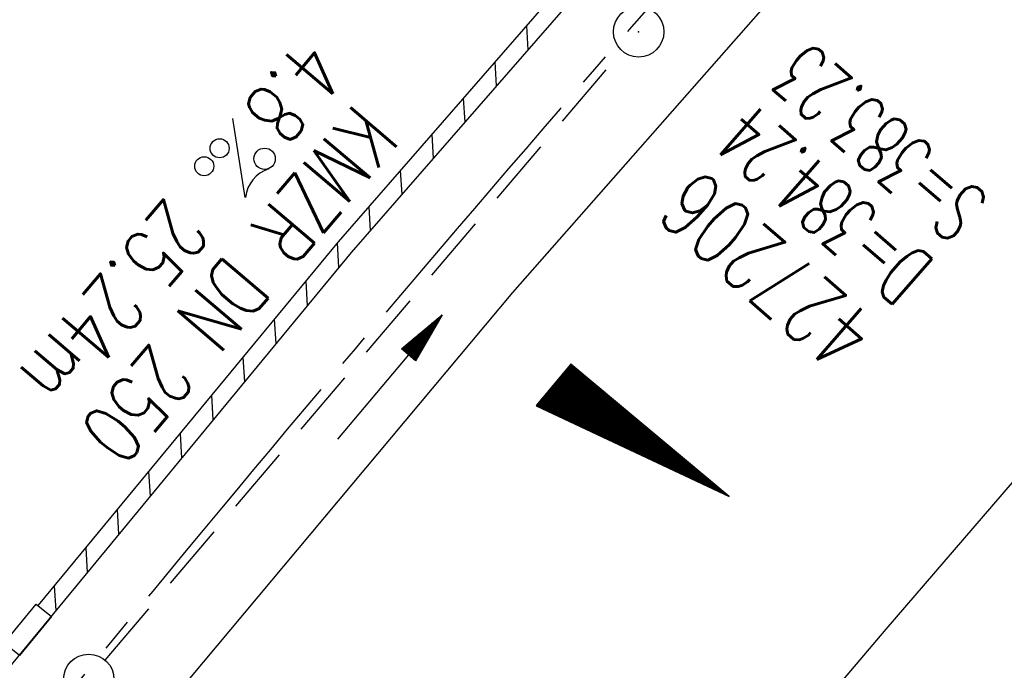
# Model space of a CAD drawing. Extents: x 450316 to 454644, y 428795 to 436505.
# Tile 41 of 256: x 453052 to 453082, y 430960 to 430979. Entities that reach past the tile are written whole.
import ezdxf
from ezdxf.enums import TextEntityAlignment as Align

# ---------------------------------------------------------------- set-up
doc = ezdxf.new("R2010")
doc.units = 0
doc.header["$LTSCALE"] = 2
doc.header["$MEASUREMENT"] = 0
for name, pattern in [('ACHSE', [5.5, 4, -0.5, 0.5, -0.5]), ('AUSGEZOGEN', [0]), ('GESTRICH-X2', [1.5, 1, -0.5])]:
    doc.linetypes.add(name, pattern=pattern)
doc.layers.get('0').update_dxf_attribs({"linetype": 'CONTINUOUS'})
for name, color, linetype in [('ACHSETOP', 1, 'ACHSE'), ('FBR', 8, 'CONTINUOUS'), ('GEF', 1, 'AUSGEZOGEN'), ('KANAL', 7, 'GESTRICH-X2'), ('PFEIL', 7, 'CONTINUOUS'), ('RINNE', 8, 'CONTINUOUS'), ('SCHACHTNR', 6, 'CONTINUOUS'), ('TEXTO', 4, 'CONTINUOUS'), ('TEXTU', 4, 'CONTINUOUS')]:
    doc.layers.add(name, color=color, linetype=linetype)
doc.styles.add('ROMANS', font='romans.shx', dxfattribs={"width": 0.8})

# ---------------------------------------------------------------- blocks, each defined once
blk = doc.blocks.new('PROM')
blk.add_line((1.566, 1.817), (0.019, 0.015))
for centre, radius in [((0.317, 1.51), 0.317), ((0.943, 0.291), 0.283), ((1.645, 0.287), 0.283)]:
    blk.add_circle(centre, radius)
blk.add_arc((0.992, 2.682), 1.033, 239.1414, 303.3549)
blk = doc.blocks.new('PFEIL2')
at = {"color": 0}
for p, q in [((0.88, 0.002), (-2.401, -0.012)), ((0.881, -0.271), (0.879, 0.276)), ((0.879, 0.276), (2.429, 0.009)), ((0.911, 0.27), (0.879, 0.265)), ((0.965, 0.261), (0.879, 0.246)), ((1.019, 0.252), (0.879, 0.228)), ((1.073, 0.242), (0.879, 0.209)), ((1.127, 0.233), (0.879, 0.191)), ((1.181, 0.224), (0.879, 0.172)), ((1.235, 0.214), (0.879, 0.154)), ((1.289, 0.205), (0.879, 0.135)), ((1.343, 0.196), (0.879, 0.117)), ((1.397, 0.187), (0.879, 0.098)), ((1.451, 0.177), (0.879, 0.08)), ((1.505, 0.168), (0.879, 0.061)), ((1.559, 0.159), (0.88, 0.043)), ((1.613, 0.149), (0.88, 0.024)), ((1.668, 0.14), (0.88, 0.006)), ((1.722, 0.131), (0.88, -0.013)), ((1.776, 0.121), (0.88, -0.031)), ((1.83, 0.112), (0.88, -0.05)), ((1.884, 0.103), (0.88, -0.068)), ((1.938, 0.094), (0.88, -0.087)), ((1.992, 0.084), (0.88, -0.105)), ((2.046, 0.075), (0.88, -0.124)), ((2.1, 0.066), (0.88, -0.142)), ((2.154, 0.056), (0.88, -0.161)), ((2.208, 0.047), (0.88, -0.179)), ((2.262, 0.038), (0.881, -0.198)), ((2.316, 0.029), (0.881, -0.216)), ((2.37, 0.019), (0.881, -0.235)), ((2.424, 0.01), (0.881, -0.253)), ((2.429, 0.009), (0.881, -0.271))]:
    blk.add_line(p, q, dxfattribs=at)
blk = doc.blocks.new('GST')
at = {"color": 0}
blk.add_circle((0, 0), 0.75, dxfattribs=at)
blk.add_point((0, 0), dxfattribs=at)
blk = doc.blocks.new('*X33')
at = {"color": 0}
for p, q in [((725.827, 193.844), (727.436, 195.453)), ((725.827, 193.853), (727.427, 195.453)), ((725.827, 193.861), (727.418, 195.453)), ((725.827, 193.87), (727.409, 195.453)), ((725.827, 193.879), (727.401, 195.453)), ((725.827, 193.888), (727.392, 195.453)), ((725.827, 193.897), (727.383, 195.453)), ((725.827, 193.906), (727.374, 195.453)), ((725.827, 193.914), (727.365, 195.453)), ((725.827, 193.923), (727.356, 195.453)), ((725.827, 193.932), (727.347, 195.453)), ((725.827, 193.941), (727.339, 195.453)), ((725.827, 193.95), (727.33, 195.453)), ((725.827, 193.959), (727.321, 195.453)), ((725.827, 193.967), (727.312, 195.453)), ((725.827, 193.976), (727.303, 195.453)), ((725.827, 193.985), (727.294, 195.453)), ((725.827, 193.994), (727.286, 195.453)), ((725.827, 194.003), (727.277, 195.453)), ((725.827, 194.012), (727.268, 195.453)), ((725.827, 194.02), (727.259, 195.453)), ((725.827, 194.029), (727.25, 195.453)), ((725.827, 194.038), (727.241, 195.453)), ((725.827, 194.047), (727.233, 195.453)), ((725.827, 194.056), (727.224, 195.453)), ((725.827, 194.065), (727.215, 195.453)), ((725.827, 194.073), (727.206, 195.453)), ((725.827, 194.082), (727.197, 195.453)), ((725.827, 194.091), (727.188, 195.453)), ((725.827, 194.1), (727.18, 195.453)), ((725.827, 194.109), (727.171, 195.453)), ((725.827, 194.118), (727.162, 195.453)), ((725.827, 194.127), (727.153, 195.453)), ((725.827, 194.135), (727.144, 195.453)), ((725.827, 194.144), (727.135, 195.453)), ((725.827, 194.153), (727.127, 195.453)), ((725.827, 194.162), (727.118, 195.453)), ((725.827, 194.171), (727.109, 195.453)), ((725.827, 194.18), (727.1, 195.453)), ((725.827, 194.188), (727.091, 195.453)), ((725.827, 194.197), (727.082, 195.453)), ((725.827, 194.206), (727.073, 195.453)), ((725.827, 194.215), (727.065, 195.453)), ((725.827, 194.224), (727.056, 195.453)), ((725.827, 194.233), (727.047, 195.453)), ((725.827, 194.241), (727.038, 195.453)), ((725.827, 194.25), (727.029, 195.453)), ((725.827, 194.259), (727.02, 195.453)), ((725.827, 194.268), (727.012, 195.453)), ((725.827, 194.277), (727.003, 195.453)), ((725.827, 194.286), (726.994, 195.453)), ((725.827, 194.294), (726.985, 195.453)), ((725.827, 194.303), (726.976, 195.453)), ((725.827, 194.312), (726.967, 195.453)), ((725.827, 194.321), (726.959, 195.453)), ((725.827, 194.33), (726.95, 195.453)), ((725.827, 194.339), (726.941, 195.453)), ((725.827, 194.348), (726.932, 195.453)), ((725.827, 194.356), (726.923, 195.453)), ((725.827, 194.365), (726.914, 195.453)), ((725.827, 194.374), (726.906, 195.453)), ((725.827, 194.383), (726.897, 195.453)), ((725.827, 194.392), (726.888, 195.453)), ((725.827, 194.401), (726.879, 195.453)), ((725.827, 194.409), (726.87, 195.453)), ((725.827, 194.418), (726.861, 195.453)), ((725.827, 194.427), (726.853, 195.453)), ((725.827, 194.436), (726.844, 195.453)), ((725.827, 194.445), (726.835, 195.453)), ((725.827, 194.454), (726.826, 195.453)), ((725.827, 194.462), (726.817, 195.453)), ((725.827, 194.471), (726.808, 195.453)), ((725.827, 194.48), (726.799, 195.453)), ((725.827, 194.489), (726.791, 195.453)), ((725.827, 194.498), (726.782, 195.453)), ((725.827, 194.507), (726.773, 195.453)), ((725.827, 194.515), (726.764, 195.453)), ((725.827, 194.524), (726.755, 195.453)), ((725.827, 194.533), (726.746, 195.453)), ((725.827, 194.542), (726.738, 195.453)), ((725.827, 194.551), (726.729, 195.453)), ((725.827, 194.56), (726.72, 195.453)), ((725.827, 194.568), (726.711, 195.453)), ((725.827, 194.577), (726.702, 195.453)), ((725.827, 194.586), (726.693, 195.453)), ((725.827, 194.595), (726.685, 195.453)), ((725.827, 194.604), (726.676, 195.453)), ((725.827, 194.613), (726.667, 195.453)), ((725.827, 194.622), (726.658, 195.453)), ((725.827, 194.63), (726.649, 195.453)), ((725.827, 194.639), (726.64, 195.453)), ((725.827, 194.648), (726.632, 195.453)), ((725.827, 194.657), (726.623, 195.453)), ((725.827, 194.666), (726.614, 195.453)), ((725.827, 194.675), (726.605, 195.453)), ((725.827, 194.683), (726.596, 195.453)), ((725.827, 194.692), (726.587, 195.453)), ((725.827, 194.701), (726.579, 195.453)), ((725.827, 194.71), (726.57, 195.453)), ((725.827, 194.719), (726.561, 195.453)), ((725.827, 194.728), (726.552, 195.453)), ((725.827, 194.736), (726.543, 195.453)), ((725.827, 194.745), (726.534, 195.453)), ((725.827, 194.754), (726.525, 195.453)), ((725.827, 194.763), (726.517, 195.453)), ((725.827, 194.772), (726.508, 195.453)), ((725.827, 194.781), (726.499, 195.453)), ((725.827, 194.789), (726.49, 195.453)), ((725.827, 194.798), (726.481, 195.453)), ((725.827, 194.807), (726.472, 195.453)), ((725.827, 194.816), (726.464, 195.453)), ((725.827, 194.825), (726.455, 195.453)), ((725.827, 194.834), (726.446, 195.453)), ((725.827, 194.842), (726.437, 195.453)), ((725.827, 194.851), (726.428, 195.453)), ((725.827, 194.86), (726.419, 195.453)), ((725.827, 194.869), (726.411, 195.453)), ((725.827, 194.878), (726.402, 195.453)), ((725.827, 194.887), (726.393, 195.453)), ((725.827, 194.896), (726.384, 195.453)), ((725.827, 194.904), (726.375, 195.453)), ((725.827, 194.913), (726.366, 195.453)), ((725.827, 194.922), (726.358, 195.453)), ((725.827, 194.931), (726.349, 195.453)), ((725.827, 194.94), (726.34, 195.453)), ((725.827, 194.949), (726.331, 195.453)), ((725.827, 194.957), (726.322, 195.453)), ((725.827, 194.966), (726.313, 195.453)), ((725.827, 194.975), (726.305, 195.453)), ((725.827, 194.984), (726.296, 195.453)), ((725.827, 194.993), (726.287, 195.453)), ((725.827, 195.002), (726.278, 195.453)), ((725.827, 195.01), (726.269, 195.453)), ((725.827, 195.019), (726.26, 195.453)), ((725.827, 195.028), (726.251, 195.453)), ((725.827, 195.037), (726.243, 195.453)), ((725.827, 195.046), (726.234, 195.453)), ((725.827, 195.055), (726.225, 195.453)), ((725.827, 195.063), (726.216, 195.453)), ((725.827, 195.072), (726.207, 195.453)), ((725.827, 195.081), (726.198, 195.453)), ((725.827, 195.09), (726.19, 195.453)), ((725.827, 195.099), (726.181, 195.453)), ((725.827, 195.108), (726.172, 195.453)), ((725.827, 195.116), (726.163, 195.453)), ((725.827, 195.125), (726.154, 195.453)), ((725.827, 195.134), (726.145, 195.453)), ((725.827, 195.143), (726.137, 195.453)), ((725.827, 195.152), (726.128, 195.453)), ((725.827, 195.161), (726.119, 195.453)), ((725.827, 195.17), (726.11, 195.453)), ((725.827, 195.178), (726.101, 195.453)), ((725.827, 195.187), (726.092, 195.453)), ((725.827, 195.196), (726.084, 195.453)), ((725.827, 195.205), (726.075, 195.453)), ((725.827, 195.214), (726.066, 195.453)), ((725.827, 195.223), (726.057, 195.453)), ((725.827, 195.231), (726.048, 195.453)), ((725.827, 195.24), (726.039, 195.453)), ((725.827, 195.249), (726.031, 195.453)), ((725.827, 195.258), (726.022, 195.453)), ((725.827, 195.267), (726.013, 195.453)), ((725.827, 195.276), (726.004, 195.453)), ((725.827, 195.284), (725.995, 195.453)), ((725.827, 195.293), (725.986, 195.453)), ((725.827, 195.302), (725.977, 195.453)), ((725.827, 195.311), (725.969, 195.453)), ((725.827, 195.32), (725.96, 195.453)), ((725.827, 195.329), (725.951, 195.453)), ((725.827, 195.337), (725.942, 195.453)), ((725.827, 195.346), (725.933, 195.453)), ((725.827, 195.355), (725.924, 195.453)), ((725.827, 195.364), (725.916, 195.453)), ((725.827, 195.373), (725.907, 195.453)), ((725.827, 195.382), (725.898, 195.453)), ((725.827, 195.39), (725.889, 195.453)), ((725.827, 195.399), (725.88, 195.453)), ((725.827, 195.408), (725.871, 195.453)), ((725.827, 195.417), (725.863, 195.453)), ((725.827, 195.426), (725.854, 195.453)), ((725.827, 195.435), (725.845, 195.453)), ((725.827, 195.444), (725.836, 195.453)), ((725.827, 193.826), (727.433, 195.433)), ((725.827, 193.817), (727.43, 195.421)), ((725.827, 193.808), (727.427, 195.409)), ((725.827, 193.799), (727.424, 195.397)), ((725.827, 193.791), (727.421, 195.385)), ((725.827, 193.782), (727.418, 195.373)), ((725.827, 193.773), (727.414, 195.361)), ((725.827, 193.764), (727.411, 195.349)), ((725.827, 193.755), (727.408, 195.337)), ((725.827, 193.746), (727.405, 195.325)), ((725.827, 193.738), (727.402, 195.313)), ((725.827, 193.729), (727.399, 195.301)), ((725.827, 193.72), (727.395, 195.289)), ((725.827, 193.711), (727.392, 195.277)), ((725.827, 193.702), (727.389, 195.265)), ((725.827, 193.693), (727.386, 195.253)), ((725.827, 193.685), (727.383, 195.241)), ((725.827, 193.676), (727.38, 195.229)), ((725.827, 193.667), (727.377, 195.217)), ((725.827, 193.658), (727.373, 195.205)), ((725.827, 193.649), (727.37, 195.193)), ((725.827, 193.64), (727.367, 195.181)), ((725.827, 193.632), (727.364, 195.169)), ((725.827, 193.623), (727.361, 195.157)), ((725.827, 193.614), (727.358, 195.145)), ((725.827, 193.605), (727.354, 195.133)), ((725.827, 193.596), (727.351, 195.121)), ((725.827, 193.587), (727.348, 195.109)), ((725.827, 193.579), (727.345, 195.097)), ((725.827, 193.57), (727.342, 195.085)), ((725.827, 193.561), (727.339, 195.073)), ((725.827, 193.552), (727.336, 195.061)), ((725.827, 193.543), (727.332, 195.049)), ((725.827, 193.534), (727.329, 195.037)), ((725.827, 193.525), (727.326, 195.025)), ((725.827, 193.517), (727.323, 195.013)), ((725.827, 193.508), (727.32, 195.001)), ((725.827, 193.499), (727.317, 194.989)), ((725.827, 193.49), (727.313, 194.977)), ((725.827, 193.481), (727.31, 194.965)), ((725.827, 193.472), (727.307, 194.953)), ((725.827, 193.464), (727.304, 194.941)), ((725.827, 193.455), (727.301, 194.929)), ((725.827, 193.446), (727.298, 194.917)), ((725.827, 193.437), (727.295, 194.905)), ((725.827, 193.428), (727.291, 194.893)), ((725.827, 193.419), (727.288, 194.881)), ((725.827, 193.411), (727.285, 194.869)), ((725.827, 193.402), (727.282, 194.857)), ((725.827, 193.393), (727.279, 194.845)), ((725.827, 193.384), (727.276, 194.833)), ((725.827, 193.375), (727.272, 194.821)), ((725.827, 193.366), (727.269, 194.809)), ((725.827, 193.358), (727.266, 194.797)), ((725.827, 193.349), (727.263, 194.785)), ((725.827, 193.34), (727.26, 194.773)), ((725.827, 193.331), (727.257, 194.761)), ((725.827, 193.322), (727.254, 194.749)), ((725.827, 193.313), (727.25, 194.737)), ((725.827, 193.305), (727.247, 194.725)), ((725.827, 193.296), (727.244, 194.713)), ((725.827, 193.287), (727.241, 194.701)), ((725.827, 193.278), (727.238, 194.689)), ((725.827, 193.269), (727.235, 194.677)), ((725.827, 193.26), (727.231, 194.665)), ((725.827, 193.251), (727.228, 194.653)), ((725.827, 193.243), (727.225, 194.641)), ((725.827, 193.234), (727.222, 194.629)), ((725.827, 193.225), (727.219, 194.617)), ((725.827, 193.216), (727.216, 194.605)), ((725.827, 193.207), (727.213, 194.593)), ((725.827, 193.198), (727.209, 194.581)), ((725.827, 193.19), (727.206, 194.569)), ((725.827, 193.181), (727.203, 194.557)), ((725.827, 193.172), (727.2, 194.545)), ((725.827, 193.163), (727.197, 194.533)), ((725.827, 193.154), (727.194, 194.521)), ((725.827, 193.145), (727.19, 194.509)), ((725.827, 193.137), (727.187, 194.497)), ((725.827, 193.128), (727.184, 194.485)), ((725.827, 193.119), (727.181, 194.473)), ((725.827, 193.11), (727.178, 194.461)), ((725.827, 193.101), (727.175, 194.449)), ((725.827, 193.092), (727.172, 194.437)), ((725.827, 193.084), (727.168, 194.425)), ((725.827, 193.075), (727.165, 194.413)), ((725.827, 193.066), (727.162, 194.401)), ((725.827, 193.057), (727.159, 194.389)), ((725.827, 193.048), (727.156, 194.377)), ((725.827, 193.039), (727.153, 194.365)), ((725.827, 193.031), (727.149, 194.353)), ((725.827, 193.022), (727.146, 194.341)), ((725.827, 193.013), (727.143, 194.329)), ((725.827, 193.004), (727.14, 194.317)), ((725.827, 192.995), (727.137, 194.305)), ((725.827, 192.986), (727.134, 194.293)), ((725.827, 192.977), (727.131, 194.281)), ((725.827, 192.969), (727.127, 194.269)), ((725.827, 192.96), (727.124, 194.257)), ((725.827, 192.951), (727.121, 194.245)), ((725.827, 192.942), (727.118, 194.233)), ((725.827, 192.933), (727.115, 194.221)), ((725.827, 192.924), (727.112, 194.209)), ((725.827, 192.916), (727.108, 194.197)), ((725.827, 192.907), (727.105, 194.185)), ((725.827, 192.898), (727.102, 194.173)), ((725.827, 192.889), (727.099, 194.161)), ((725.827, 192.88), (727.096, 194.15)), ((725.827, 192.871), (727.093, 194.138)), ((725.827, 192.863), (727.09, 194.126)), ((725.827, 192.854), (727.086, 194.114)), ((725.827, 192.845), (727.083, 194.102)), ((725.827, 192.836), (727.08, 194.09)), ((725.827, 192.827), (727.077, 194.078)), ((725.827, 192.818), (727.074, 194.066)), ((725.827, 192.81), (727.071, 194.054)), ((725.827, 192.801), (727.068, 194.042)), ((725.827, 192.792), (727.064, 194.03)), ((725.827, 192.783), (727.061, 194.018)), ((725.827, 192.774), (727.058, 194.006)), ((725.827, 192.765), (727.055, 193.994)), ((725.827, 192.757), (727.052, 193.982)), ((725.827, 192.748), (727.049, 193.97)), ((725.827, 192.739), (727.045, 193.958)), ((725.827, 192.73), (727.042, 193.946)), ((725.827, 192.721), (727.039, 193.934)), ((725.827, 192.712), (727.036, 193.922)), ((725.827, 192.703), (727.033, 193.91)), ((725.827, 192.695), (727.03, 193.898)), ((725.827, 192.686), (727.027, 193.886)), ((725.827, 192.677), (727.023, 193.874)), ((725.827, 192.668), (727.02, 193.862)), ((725.827, 192.659), (727.017, 193.85)), ((725.827, 192.65), (727.014, 193.838)), ((725.827, 192.642), (727.011, 193.826)), ((725.827, 192.633), (727.008, 193.814)), ((725.827, 192.624), (727.004, 193.802)), ((725.827, 192.615), (727.001, 193.79)), ((725.827, 192.606), (726.998, 193.778)), ((725.827, 192.597), (726.995, 193.766)), ((725.827, 192.589), (726.992, 193.754)), ((725.827, 192.58), (726.989, 193.742)), ((725.827, 192.571), (726.986, 193.73)), ((725.827, 192.562), (726.982, 193.718)), ((725.827, 192.553), (726.979, 193.706)), ((725.827, 192.544), (726.976, 193.694)), ((725.827, 192.536), (726.973, 193.682)), ((725.827, 192.527), (726.97, 193.67)), ((725.827, 192.518), (726.967, 193.658)), ((725.827, 192.509), (726.963, 193.646)), ((725.827, 192.5), (726.96, 193.634)), ((725.827, 192.491), (726.957, 193.622)), ((725.827, 192.483), (726.954, 193.61)), ((725.827, 192.474), (726.951, 193.598)), ((725.827, 192.465), (726.948, 193.586)), ((725.827, 192.456), (726.945, 193.574)), ((725.827, 192.447), (726.941, 193.562)), ((725.827, 192.438), (726.938, 193.55)), ((725.827, 192.429), (726.935, 193.538)), ((725.827, 192.421), (726.932, 193.526)), ((725.827, 192.412), (726.929, 193.514)), ((725.827, 192.403), (726.926, 193.502)), ((725.827, 192.394), (726.922, 193.49)), ((725.827, 192.385), (726.919, 193.478)), ((725.827, 192.376), (726.916, 193.466)), ((725.827, 192.368), (726.913, 193.454)), ((725.827, 192.359), (726.91, 193.442)), ((725.827, 192.35), (726.907, 193.43)), ((725.827, 192.341), (726.904, 193.418)), ((725.827, 192.332), (726.9, 193.406)), ((725.827, 192.323), (726.897, 193.394)), ((725.827, 192.315), (726.894, 193.382)), ((725.827, 192.306), (726.891, 193.37)), ((725.827, 192.297), (726.888, 193.358)), ((725.827, 192.288), (726.885, 193.346)), ((725.827, 192.279), (726.881, 193.334)), ((725.827, 192.27), (726.878, 193.322)), ((725.827, 192.262), (726.875, 193.31)), ((725.827, 192.253), (726.872, 193.298)), ((725.827, 192.244), (726.869, 193.286)), ((725.827, 192.235), (726.866, 193.274)), ((725.827, 192.226), (726.863, 193.262)), ((725.827, 192.217), (726.859, 193.25)), ((725.827, 192.209), (726.856, 193.238)), ((725.827, 192.2), (726.853, 193.226)), ((725.827, 192.191), (726.85, 193.214)), ((725.827, 192.182), (726.847, 193.202)), ((725.827, 192.173), (726.844, 193.19)), ((725.827, 192.164), (726.84, 193.178)), ((725.827, 192.155), (726.837, 193.166)), ((725.827, 192.147), (726.834, 193.154)), ((725.827, 192.138), (726.831, 193.142)), ((725.827, 192.129), (726.828, 193.13)), ((725.827, 192.12), (726.825, 193.118)), ((725.827, 192.111), (726.822, 193.106)), ((725.827, 192.102), (726.818, 193.094)), ((725.827, 192.094), (726.815, 193.082)), ((725.827, 192.085), (726.812, 193.07)), ((725.827, 192.076), (726.809, 193.058)), ((725.827, 192.067), (726.806, 193.046)), ((725.827, 192.058), (726.803, 193.034)), ((725.827, 192.049), (726.799, 193.022)), ((725.827, 192.041), (726.796, 193.01)), ((725.827, 192.032), (726.793, 192.998)), ((725.827, 192.023), (726.79, 192.986)), ((725.827, 192.014), (726.787, 192.974)), ((725.827, 192.005), (726.784, 192.962)), ((725.827, 191.996), (726.781, 192.95)), ((725.827, 191.988), (726.777, 192.938)), ((725.827, 191.979), (726.774, 192.926)), ((725.827, 191.97), (726.771, 192.914)), ((725.827, 191.961), (726.768, 192.902)), ((725.827, 191.952), (726.765, 192.89)), ((725.827, 191.943), (726.762, 192.878)), ((725.827, 191.935), (726.758, 192.866)), ((725.827, 191.926), (726.755, 192.854)), ((725.827, 191.917), (726.752, 192.842)), ((725.827, 191.908), (726.749, 192.83)), ((725.827, 191.899), (726.746, 192.818)), ((725.827, 191.89), (726.743, 192.806)), ((725.827, 191.881), (726.74, 192.794)), ((725.827, 191.873), (726.736, 192.782)), ((725.827, 191.864), (726.733, 192.77)), ((725.827, 191.855), (726.73, 192.758)), ((725.827, 191.846), (726.727, 192.746)), ((725.827, 191.837), (726.724, 192.734)), ((725.827, 191.828), (726.721, 192.722)), ((725.827, 191.82), (726.717, 192.71)), ((725.827, 191.811), (726.714, 192.698)), ((725.827, 191.802), (726.711, 192.686)), ((725.827, 191.793), (726.708, 192.674)), ((725.827, 191.784), (726.705, 192.662)), ((725.827, 191.775), (726.702, 192.65)), ((725.827, 191.767), (726.699, 192.639)), ((725.827, 191.758), (726.695, 192.627)), ((725.827, 191.749), (726.692, 192.615)), ((725.827, 191.74), (726.689, 192.603)), ((725.827, 191.731), (726.686, 192.591)), ((725.827, 191.722), (726.683, 192.579)), ((725.827, 191.714), (726.68, 192.567)), ((725.827, 191.705), (726.677, 192.555)), ((725.827, 191.696), (726.673, 192.543)), ((725.827, 191.687), (726.67, 192.531)), ((725.827, 191.678), (726.667, 192.519)), ((725.827, 191.669), (726.664, 192.507)), ((725.827, 191.66), (726.661, 192.495)), ((725.827, 191.652), (726.658, 192.483)), ((725.827, 191.643), (726.654, 192.471)), ((725.827, 191.634), (726.651, 192.459)), ((725.827, 191.625), (726.648, 192.447)), ((725.827, 191.616), (726.645, 192.435)), ((725.827, 191.607), (726.642, 192.423)), ((725.827, 191.599), (726.639, 192.411)), ((725.827, 191.59), (726.636, 192.399)), ((725.827, 191.581), (726.632, 192.387)), ((725.827, 191.572), (726.629, 192.375)), ((725.827, 191.563), (726.626, 192.363)), ((725.827, 191.554), (726.623, 192.351)), ((725.827, 191.546), (726.62, 192.339)), ((725.827, 191.537), (726.617, 192.327)), ((725.827, 191.528), (726.613, 192.315)), ((725.827, 191.519), (726.61, 192.303)), ((725.827, 191.51), (726.607, 192.291)), ((725.827, 191.501), (726.604, 192.279)), ((725.827, 191.493), (726.601, 192.267)), ((725.827, 191.484), (726.598, 192.255)), ((725.827, 191.475), (726.595, 192.243)), ((725.827, 191.466), (726.591, 192.231)), ((725.827, 191.457), (726.588, 192.219)), ((725.827, 191.448), (726.585, 192.207)), ((725.827, 191.44), (726.582, 192.195)), ((725.827, 191.431), (726.579, 192.183)), ((725.827, 191.422), (726.576, 192.171)), ((725.827, 191.413), (726.572, 192.159)), ((725.827, 191.404), (726.569, 192.147)), ((725.827, 191.395), (726.566, 192.135)), ((725.827, 191.386), (726.563, 192.123)), ((725.827, 191.378), (726.56, 192.111)), ((725.827, 191.369), (726.557, 192.099)), ((725.827, 191.36), (726.554, 192.087)), ((725.827, 191.351), (726.55, 192.075)), ((725.827, 191.342), (726.547, 192.063)), ((725.827, 191.333), (726.544, 192.051)), ((725.827, 191.325), (726.541, 192.039)), ((725.827, 191.316), (726.538, 192.027)), ((725.827, 191.307), (726.535, 192.015)), ((725.827, 191.298), (726.531, 192.003)), ((725.827, 191.289), (726.528, 191.991)), ((725.827, 191.28), (726.525, 191.979)), ((725.827, 191.272), (726.522, 191.967)), ((725.827, 191.263), (726.519, 191.955)), ((725.827, 191.254), (726.516, 191.943)), ((725.827, 191.245), (726.513, 191.931)), ((725.827, 191.236), (726.509, 191.919)), ((725.827, 191.227), (726.506, 191.907)), ((725.827, 191.219), (726.503, 191.895)), ((725.827, 191.21), (726.5, 191.883)), ((725.827, 191.201), (726.497, 191.871)), ((725.827, 191.192), (726.494, 191.859)), ((725.827, 191.183), (726.49, 191.847)), ((725.827, 191.174), (726.487, 191.835)), ((725.827, 191.166), (726.484, 191.823)), ((725.827, 191.157), (726.481, 191.811)), ((725.827, 191.148), (726.478, 191.799)), ((725.827, 191.139), (726.475, 191.787)), ((725.827, 191.13), (726.472, 191.775)), ((725.827, 191.121), (726.468, 191.763)), ((725.827, 191.112), (726.465, 191.751)), ((725.827, 191.104), (726.462, 191.739)), ((725.827, 191.095), (726.459, 191.727)), ((725.827, 191.086), (726.456, 191.715)), ((725.827, 191.077), (726.453, 191.703)), ((725.827, 191.068), (726.449, 191.691)), ((725.827, 191.059), (726.446, 191.679)), ((725.827, 191.051), (726.443, 191.667)), ((725.827, 191.042), (726.44, 191.655)), ((725.827, 191.033), (726.437, 191.643)), ((725.827, 191.024), (726.434, 191.631)), ((725.827, 191.015), (726.431, 191.619)), ((725.827, 191.006), (726.427, 191.607)), ((725.827, 190.998), (726.424, 191.595)), ((725.827, 190.989), (726.421, 191.583)), ((725.827, 190.98), (726.418, 191.571)), ((725.827, 190.971), (726.415, 191.559)), ((725.827, 190.962), (726.412, 191.547)), ((725.827, 190.953), (726.408, 191.535)), ((725.827, 190.945), (726.405, 191.523)), ((725.827, 190.936), (726.402, 191.511)), ((725.827, 190.927), (726.399, 191.499)), ((725.827, 190.918), (726.396, 191.487)), ((725.827, 190.909), (726.393, 191.475)), ((725.827, 190.9), (726.39, 191.463)), ((725.827, 190.892), (726.386, 191.451)), ((725.827, 190.883), (726.383, 191.439)), ((725.827, 190.874), (726.38, 191.427)), ((725.827, 190.865), (726.377, 191.415)), ((725.827, 190.856), (726.374, 191.403)), ((725.827, 190.847), (726.371, 191.391)), ((725.827, 190.838), (726.367, 191.379)), ((725.827, 190.83), (726.364, 191.367)), ((725.827, 190.821), (726.361, 191.355)), ((725.827, 190.812), (726.358, 191.343)), ((725.827, 190.803), (726.355, 191.331)), ((725.827, 190.794), (726.352, 191.319)), ((725.827, 190.785), (726.349, 191.307)), ((725.827, 190.777), (726.345, 191.295)), ((725.827, 190.768), (726.342, 191.283)), ((725.827, 190.759), (726.339, 191.271)), ((725.827, 190.75), (726.336, 191.259)), ((725.827, 190.741), (726.333, 191.247)), ((725.827, 190.732), (726.33, 191.235)), ((725.827, 190.724), (726.326, 191.223)), ((725.827, 190.715), (726.323, 191.211)), ((725.827, 190.706), (726.32, 191.199)), ((725.827, 190.697), (726.317, 191.187)), ((725.827, 190.688), (726.314, 191.175)), ((725.827, 190.679), (726.311, 191.163)), ((725.827, 190.671), (726.308, 191.151)), ((725.827, 190.662), (726.304, 191.139)), ((725.827, 190.653), (726.301, 191.128)), ((725.827, 190.644), (726.298, 191.116)), ((725.827, 190.635), (726.295, 191.104)), ((725.827, 190.626), (726.292, 191.092)), ((725.827, 190.618), (726.289, 191.08)), ((725.827, 190.609), (726.286, 191.068)), ((725.827, 190.6), (726.282, 191.056)), ((725.827, 190.591), (726.279, 191.044)), ((725.827, 190.582), (726.276, 191.032)), ((725.827, 190.573), (726.273, 191.02)), ((725.827, 190.564), (726.27, 191.008)), ((725.827, 190.556), (726.267, 190.996)), ((725.827, 190.547), (726.263, 190.984)), ((725.827, 190.538), (726.26, 190.972)), ((725.827, 190.529), (726.257, 190.96)), ((725.827, 190.52), (726.254, 190.948)), ((725.827, 190.511), (726.251, 190.936)), ((725.827, 190.503), (726.248, 190.924)), ((725.827, 190.494), (726.245, 190.912)), ((725.827, 190.485), (726.241, 190.9)), ((725.827, 190.476), (726.238, 190.888)), ((725.827, 190.467), (726.235, 190.876)), ((725.827, 190.458), (726.232, 190.864)), ((725.827, 190.45), (726.229, 190.852)), ((725.827, 190.441), (726.226, 190.84)), ((725.827, 190.432), (726.222, 190.828)), ((725.827, 190.423), (726.219, 190.816)), ((725.827, 190.414), (726.216, 190.804)), ((725.827, 190.405), (726.213, 190.792)), ((725.827, 190.397), (726.21, 190.78)), ((725.827, 190.388), (726.207, 190.768)), ((725.827, 190.379), (726.204, 190.756)), ((725.827, 190.37), (726.2, 190.744)), ((725.827, 190.361), (726.197, 190.732)), ((725.827, 190.352), (726.194, 190.72)), ((725.827, 190.344), (726.191, 190.708)), ((725.827, 190.335), (726.188, 190.696)), ((725.827, 190.326), (726.185, 190.684)), ((725.827, 190.317), (726.181, 190.672)), ((725.827, 190.308), (726.178, 190.66)), ((725.827, 190.299), (726.175, 190.648)), ((725.827, 190.29), (726.172, 190.636)), ((725.827, 190.282), (726.169, 190.624)), ((725.827, 190.273), (726.166, 190.612)), ((725.827, 190.264), (726.163, 190.6)), ((725.827, 190.255), (726.159, 190.588)), ((725.827, 190.246), (726.156, 190.576)), ((725.827, 190.237), (726.153, 190.564)), ((725.827, 190.229), (726.15, 190.552)), ((725.827, 190.22), (726.147, 190.54)), ((725.827, 190.211), (726.144, 190.528)), ((725.827, 190.202), (726.14, 190.516)), ((725.827, 190.193), (726.137, 190.504)), ((725.827, 190.184), (726.134, 190.492)), ((725.827, 190.176), (726.131, 190.48)), ((725.827, 190.167), (726.128, 190.468)), ((725.827, 190.158), (726.125, 190.456)), ((725.827, 190.149), (726.122, 190.444)), ((725.827, 190.14), (726.118, 190.432)), ((725.827, 190.131), (726.115, 190.42)), ((725.827, 190.123), (726.112, 190.408)), ((725.827, 190.114), (726.109, 190.396)), ((725.827, 190.105), (726.106, 190.384)), ((725.827, 190.096), (726.103, 190.372)), ((725.827, 190.087), (726.099, 190.36)), ((725.827, 190.078), (726.096, 190.348)), ((725.827, 190.07), (726.093, 190.336)), ((725.827, 190.061), (726.09, 190.324)), ((725.827, 190.052), (726.087, 190.312)), ((725.827, 190.043), (726.084, 190.3)), ((725.827, 190.034), (726.081, 190.288)), ((725.827, 190.025), (726.077, 190.276)), ((725.827, 190.016), (726.074, 190.264)), ((725.827, 190.008), (726.071, 190.252)), ((725.827, 189.999), (726.068, 190.24)), ((725.827, 189.99), (726.065, 190.228)), ((725.827, 189.981), (726.062, 190.216)), ((725.827, 189.972), (726.058, 190.204)), ((725.827, 189.963), (726.055, 190.192)), ((725.827, 189.955), (726.052, 190.18)), ((725.827, 189.946), (726.049, 190.168)), ((725.827, 189.937), (726.046, 190.156)), ((725.827, 189.928), (726.043, 190.144)), ((725.827, 189.919), (726.04, 190.132)), ((725.827, 189.91), (726.036, 190.12)), ((725.827, 189.902), (726.033, 190.108)), ((725.827, 189.893), (726.03, 190.096)), ((725.827, 189.884), (726.027, 190.084)), ((725.827, 189.875), (726.024, 190.072)), ((725.827, 189.866), (726.021, 190.06)), ((725.827, 189.857), (726.017, 190.048)), ((725.827, 189.849), (726.014, 190.036)), ((725.827, 189.84), (726.011, 190.024)), ((725.827, 189.831), (726.008, 190.012)), ((725.827, 189.822), (726.005, 190)), ((725.827, 189.813), (726.002, 189.988)), ((725.827, 189.804), (725.999, 189.976)), ((725.827, 189.796), (725.995, 189.964)), ((725.827, 189.787), (725.992, 189.952)), ((725.827, 189.778), (725.989, 189.94)), ((725.827, 189.769), (725.986, 189.928)), ((725.827, 189.76), (725.983, 189.916)), ((725.827, 189.751), (725.98, 189.904)), ((725.827, 189.742), (725.976, 189.892)), ((725.827, 189.734), (725.973, 189.88)), ((725.827, 189.725), (725.97, 189.868)), ((725.827, 189.716), (725.967, 189.856)), ((725.827, 189.707), (725.964, 189.844)), ((725.827, 189.698), (725.961, 189.832)), ((725.827, 189.689), (725.958, 189.82)), ((725.827, 189.681), (725.954, 189.808)), ((725.827, 189.672), (725.951, 189.796)), ((725.827, 189.663), (725.948, 189.784)), ((725.827, 189.654), (725.945, 189.772)), ((725.827, 189.645), (725.942, 189.76)), ((725.827, 189.636), (725.939, 189.748)), ((725.827, 189.628), (725.935, 189.736)), ((725.827, 189.619), (725.932, 189.724)), ((725.827, 189.61), (725.929, 189.712)), ((725.827, 189.601), (725.926, 189.7)), ((725.827, 189.592), (725.923, 189.688)), ((725.827, 189.583), (725.92, 189.676)), ((725.827, 189.575), (725.917, 189.664)), ((725.827, 189.566), (725.913, 189.652)), ((725.827, 189.557), (725.91, 189.64)), ((725.827, 189.548), (725.907, 189.628)), ((725.827, 189.539), (725.904, 189.616)), ((725.827, 189.53), (725.901, 189.605)), ((725.827, 189.521), (725.898, 189.593)), ((725.827, 189.513), (725.895, 189.581)), ((725.827, 189.504), (725.891, 189.569)), ((725.827, 189.495), (725.888, 189.557)), ((725.827, 189.486), (725.885, 189.545)), ((725.827, 189.477), (725.882, 189.533)), ((725.827, 189.468), (725.879, 189.521)), ((725.827, 189.46), (725.876, 189.509)), ((725.827, 189.451), (725.872, 189.497)), ((725.827, 189.442), (725.869, 189.485)), ((725.827, 189.433), (725.866, 189.473)), ((725.827, 189.424), (725.863, 189.461)), ((725.827, 189.415), (725.86, 189.449)), ((725.827, 189.407), (725.857, 189.437)), ((725.827, 189.398), (725.854, 189.425)), ((725.827, 189.389), (725.85, 189.413)), ((725.827, 189.38), (725.847, 189.401)), ((725.827, 189.371), (725.844, 189.389)), ((725.827, 189.362), (725.841, 189.377)), ((725.827, 189.354), (725.838, 189.365)), ((725.827, 189.345), (725.835, 189.353)), ((725.827, 189.336), (725.831, 189.341))]:
    blk.add_line(p, q, dxfattribs=at)
blk = doc.blocks.new('GEF')
at = {"color": 0}
for p, q in [((0.01, 0.018), (0.01, 6.148)), ((1.622, 6.148), (0.01, 0.018)), ((0.01, 6.148), (1.622, 6.148))]:
    blk.add_line(p, q, dxfattribs=at)
blk.add_blockref('*X33', (-725.817, -189.305), dxfattribs=at)

msp = doc.modelspace()

# ---------------------------------------------------------------- linework, layer by layer
msp.add_lwpolyline([(453053.431, 430961.646), (453052.48, 430960.483), (453052.029, 430960.852), (453052.98, 430962.015)], close=True)
at = {"layer": 'ACHSETOP', "flags": 128}
msp.add_lwpolyline([(451271.766, 435019.042, -0.000001), (451272.365, 435018.353, -0.000032), (451272.387, 435018.328), (451288.791, 434999.463, -0.000002), (451296.993, 434990.03, 0.000007), (451305.195, 434980.597, 0.000007), (451313.397, 434971.165, -0.000007), (451321.599, 434961.732, -0.000007), (451329.801, 434952.299, 0.000007), (451338.003, 434942.866, 0.000007), (451346.205, 434933.433, -0.000007), (451354.407, 434924.001, -0.000007), (451362.609, 434914.568, 0.000011), (451370.811, 434905.135, 0.000001), (451379.013, 434895.702, 0.000001), (451387.215, 434886.27), (451403.62, 434867.404), (451420.024, 434848.539), (451436.428, 434829.674, -0.000013), (451444.63, 434820.241, 0.000007), (451452.832, 434810.808, 0.000007), (451461.034, 434801.376, -0.000007), (451469.236, 434791.943, -0.000007), (451477.438, 434782.51, 0.000007), (451485.64, 434773.077, 0.000007), (451493.842, 434763.645, -0.000007), (451502.044, 434754.212, -0.000007), (451510.246, 434744.779, 0.000007), (451518.448, 434735.346, 0.000007), (451526.65, 434725.914, -0.000007), (451534.852, 434716.481, -0.000007), (451543.054, 434707.048, 0.000011), (451551.256, 434697.615, 0.000001), (451559.458, 434688.182, 0.000001), (451567.66, 434678.75), (451584.065, 434659.884, -0.000001), (451592.267, 434650.452, -0.000001), (451600.469, 434641.019, -0.000011), (451608.671, 434631.586, 0.000013), (451616.873, 434622.153), (451633.277, 434603.288), (451649.681, 434584.423, -0.000013), (451657.883, 434574.99, 0.000007), (451666.085, 434565.557, 0.000007), (451674.287, 434556.124, -0.000007), (451682.489, 434546.692, -0.000007), (451690.691, 434537.259, 0.000006), (451698.893, 434527.826), (451715.297, 434508.961, -0.000015), (451721.01, 434502.39, 0.000008), (451726.723, 434495.82, 0.000958), (451727.518, 434494.909, 0.000181), (451731.723, 434490.114, 0.003894), (451738.179, 434482.871, 0.00247), (451748.503, 434471.583, 0.003793), (451756.233, 434463.34, 0.003129), (451765.742, 434453.478, 0.00313), (451774.532, 434444.586, 0.003132), (451783.429, 434435.81, 0.003134), (451792.435, 434427.146, 0.003132), (451801.553, 434418.591, 0.003131), (451810.774, 434410.155, 0.00313), (451820.102, 434401.832, 0.003133), (451829.541, 434393.621, 0.003138), (451839.066, 434385.542, 0.003131), (451848.69, 434377.585, 0.003125), (451858.432, 434369.733, 0.003124), (451868.271, 434362.004, 0.00313), (451878.187, 434354.413, 0.003138), (451888.199, 434346.945, 0.003133), (451898.32, 434339.593, 0.003131), (451908.525, 434332.373, 0.003131), (451918.818, 434325.282, 0.003132), (451929.206, 434318.316, 0.003136), (451939.668, 434311.489, 0.00313), (451950.209, 434304.797, 0.003123), (451960.857, 434298.223, 0.003128), (451971.589, 434291.781, 0.003137), (451982.371, 434285.491, 0.003139), (451993.235, 434279.335, 0.003133), (452004.198, 434273.303, 0.003123), (452015.227, 434267.413, 0.003125), (452026.323, 434261.665, 0.003132), (452037.503, 434256.05, 0.003138), (452048.733, 434250.584, 0.003134), (452060.02, 434245.265, 0.003122), (452071.413, 434240.069, 0.003127), (452083.62, 434234.685, 0.003578), (452094.349, 434230.124, 0.002702), (452108.409, 434224.354, 0.004189), (452117.528, 434220.758, 0.00053), (452126.341, 434217.378, 0.001569), (452129.323, 434216.249, 0.000008), (452135.115, 434214.077, -0.000025), (452140.907, 434211.904), (452164.314, 434203.123, 0.000006), (452176.018, 434198.733, -0.000007), (452187.722, 434194.343), (452211.129, 434185.563), (452234.536, 434176.783, -0.000012), (452246.24, 434172.393, 0.000007), (452257.944, 434168.002, 0.000002), (452265.746, 434165.075, 0.000001), (452281.351, 434159.222, 0.000005), (452293.055, 434154.832, -0.000007), (452304.759, 434150.442, -0.000019), (452316.463, 434146.052, 0.000015), (452328.166, 434141.661, 0.000002), (452338.097, 434137.936, 0.000001), (452351.573, 434132.881, 0.000004), (452363.277, 434128.491, -0.000006), (452374.981, 434124.101, -0.00002), (452386.684, 434119.71, 0.00002), (452398.388, 434115.32, 0.000006), (452410.092, 434110.93, -0.000004), (452421.796, 434106.54, -0.000001), (452435.272, 434101.485, -0.000002), (452445.203, 434097.76, -0.000015), (452456.906, 434093.369, 0.000019), (452468.61, 434088.979, 0.000007), (452480.314, 434084.589, -0.000006), (452492.018, 434080.199, -0.000002), (452503.721, 434075.809, 0.000002), (452515.425, 434071.419, 0.000006), (452527.129, 434067.029, -0.000007), (452538.833, 434062.639, -0.000019), (452550.536, 434058.248, 0.000015), (452562.24, 434053.858, 0.000002), (452572.171, 434050.133, 0.000001), (452585.647, 434045.078, 0.000004), (452597.351, 434040.688, -0.000006), (452609.055, 434036.298, -0.00002), (452620.758, 434031.907, 0.00002), (452632.462, 434027.517, 0.000006), (452644.166, 434023.127, -0.000004), (452655.87, 434018.737, -0.000001), (452669.346, 434013.682, -0.000002), (452679.277, 434009.957, -0.000015), (452690.981, 434005.567, 0.000014), (452702.684, 434001.176, 0.000011), (452714.388, 433996.786, -0.000001), (452726.092, 433992.396, -0.000007), (452735.031, 433989.043, -0.000005), (452748.181, 433984.11, -0.000156), (452748.221, 433984.095, -0.000005), (452749.498, 433983.615, -0.004183), (452758.692, 433980.071, -0.002721), (452772.748, 433974.429, -0.005081), (452782.771, 433970.223, -0.003908), (452795.7, 433964.522, -0.003912), (452807.05, 433959.304, -0.003907), (452818.331, 433953.902, -0.003903), (452829.522, 433948.327, -0.003904), (452840.62, 433942.58, -0.003907), (452851.631, 433936.658, -0.003909), (452862.543, 433930.568, -0.003906), (452873.352, 433924.312, -0.003899), (452884.081, 433917.876, -0.003907), (452894.713, 433911.271, -0.003917), (452905.212, 433904.518, -0.003914), (452915.606, 433897.601, -0.003904), (452925.914, 433890.505, -0.003895), (452936.108, 433883.251, -0.003902), (452946.169, 433875.853, -0.003909), (452956.117, 433868.296, -0.003904), (452965.957, 433860.575, -0.003908), (452975.671, 433852.704, -0.00391), (452985.257, 433844.687, -0.003909), (452994.717, 433836.52, -0.003908), (453004.051, 433828.203, -0.003902), (453013.251, 433819.744, -0.003901), (453022.321, 433811.14, -0.003907), (453031.261, 433802.39, -0.003913), (453040.05, 433793.514, -0.003909), (453048.995, 433784.194, -0.00418), (453057.218, 433775.343, -0.003621), (453064.799, 433766.924, -0.003001), (453073.811, 433756.645, -0.003775), (453082.931, 433745.954, -0.004894), (453089.822, 433737.587, -0.004962), (453096.584, 433729.038, -0.003805), (453105.204, 433717.738, -0.003005), (453113.364, 433706.734, -0.003643), (453119.973, 433697.569, -0.004174), (453127.227, 433687.17, -0.004295), (453134.105, 433676.947, -0.003507), (453140.018, 433667.855, -0.002688), (453147.586, 433655.895, -0.003695), (453155.363, 433643.251, -0.00538), (453160.547, 433634.47, -0.005332), (453165.53, 433625.601, -0.003667), (453172.541, 433612.577, -0.002679), (453179.095, 433600.023, -0.003501), (453183.992, 433590.355, -0.004313), (453189.196, 433579.668, -0.003909), (453194.743, 433567.786, -0.003909), (453199.853, 433556.378, -0.003909), (453204.783, 433544.892, -0.003903), (453209.809, 433532.66, -0.004384), (453214.103, 433521.695, -0.003423), (453219.661, 433506.825, -0.005955), (453222.694, 433498.219, -0.000145), (453225.568, 433489.736, -0.000252), (453227.219, 433484.852, -0.000085), (453230.064, 433476.416, -0.000405), (453230.656, 433474.653, -0.003646), (453233.571, 433465.744, 0.00217), (453238.424, 433450.758, 0.000006), (453242.327, 433438.883, -0.000007), (453246.23, 433427.008, -0.000012), (453250.132, 433415.133, 0.000009), (453254.035, 433403.258, 0.003001), (453258.01, 433391.404, -0.003002), (453261.985, 433379.55, -0.003008), (453265.815, 433367.653, 0.003009), (453269.646, 433355.757, 0.00001), (453273.549, 433343.882, -0.000019), (453277.452, 433332.007), (453285.257, 433308.257, 0.000005), (453289.16, 433296.382, -0.000004), (453293.063, 433284.507, -0.000001), (453297.412, 433271.275, -0.000001), (453300.869, 433260.756, -0.00001), (453304.771, 433248.881, 0.000008), (453308.674, 433237.006, 0.000011), (453312.577, 433225.131, -0.000004), (453316.48, 433213.256, -0.000007), (453317.957, 433208.761, -0.000002), (453324.285, 433189.506, -0.00006), (453324.748, 433188.095, 0.000004), (453325.212, 433186.684, 0.001409), (453327.806, 433178.862, 0.000842), (453332.205, 433165.794, 0.002106), (453335.59, 433155.932, 0.001506), (453340.42, 433142.182, 0.001603), (453344.587, 433130.552, 0.001566), (453348.928, 433118.674, 0.00157), (453353.282, 433106.987, 0.001563), (453357.73, 433095.275, 0.001555), (453362.245, 433083.606, 0.001558), (453366.823, 433071.988, 0.001562), (453371.477, 433060.391, 0.001561), (453376.206, 433048.816, 0.001565), (453381.007, 433037.273, 0.001565), (453385.878, 433025.763, 0.001563), (453390.82, 433014.287, 0.001561), (453395.838, 433002.832, 0.001559), (453400.927, 432991.41, 0.00156), (453406.083, 432980.028, 0.001563), (453411.315, 432968.669, 0.001565), (453416.612, 432957.354, 0.001562), (453421.976, 432946.082, 0.001558), (453427.424, 432934.813, 0.001559), (453432.943, 432923.577, 0.001564), (453438.516, 432912.409, 0.001566), (453444.163, 432901.268, 0.001564), (453449.888, 432890.145, 0.001558), (453455.356, 432879.682, 0.001394), (453461.537, 432868.025, 0.001724), (453468.567, 432854.963, 0.002516), (453473.461, 432846.052, 0.001346), (453478.156, 432837.657, 0.000835), (453485.787, 432824.152, 0.000825), (453493.393, 432810.794, 0.001335), (453498.128, 432802.562, 0.002522), (453503.255, 432793.804, 0.001723), (453510.868, 432781.051, 0.001395), (453517.698, 432769.769, 0.001557), (453523.875, 432759.701, 0.001564), (453531.451, 432747.524, 0.002105), (453537.147, 432738.516, 0.001027), (453545.205, 432725.948, 0.001523), (453550.684, 432717.498, 0.000001), (453550.839, 432717.261, 0.000124), (453550.84, 432717.259, 0.000024), (453557.597, 432706.912, -0.000007), (453564.355, 432696.566, -0.000001), (453571.19, 432686.101, 0.000005), (453578.025, 432675.635, 0.000012), (453584.861, 432665.17, -0.000012), (453591.696, 432654.704, -0.000004), (453598.531, 432644.238, 0.000004), (453605.366, 432633.773, 0.000001), (453612.202, 432623.307, -0.000001), (453619.037, 432612.841, -0.000004), (453625.872, 432602.376, 0.000003), (453632.707, 432591.91), (453646.378, 432570.979, -0.000014), (453650.935, 432564.001, -0.000007), (453660.048, 432550.047, -0.002465), (453666.815, 432539.572, 0.002471), (453673.568, 432529.119, 0.002497), (453680.467, 432518.67, -0.002488), (453687.389, 432508.185, -0.000003), (453694.224, 432497.72, 0.000006), (453701.059, 432487.254), (453714.73, 432466.322, -0.000006), (453721.565, 432455.856, 0.000006), (453728.4, 432445.391, 0.000183), (453728.474, 432445.277, -0.000027), (453728.969, 432444.521, -0.003905), (453733.992, 432436.709, -0.002472), (453741.768, 432424.267, -0.005163), (453747.303, 432415.103, -0.003867), (453754.471, 432402.736, -0.003958), (453760.534, 432391.888, -0.003913), (453766.494, 432380.818, -0.003903), (453772.248, 432369.72, -0.003904), (453777.826, 432358.535, -0.003901), (453783.485, 432346.731, -0.004288), (453788.457, 432335.909, -0.003523), (453794.251, 432322.76, -0.004762), (453798.376, 432312.962, -0.001651), (453802.105, 432303.777, -0.002689), (453804.345, 432298.119, -0.001542), (453805.535, 432295.038, -0.000893), (453807.562, 432289.711, -0.005639), (453811.068, 432280.125, -0.003891), (453815.882, 432266.138, -0.00573), (453819.492, 432254.955, -0.005082), (453823.289, 432242.262, -0.004537), (453827.3, 432227.849, -0.006762), (453829.772, 432218.119, -0.001828), (453832.339, 432207.234, -0.002855), (453833.917, 432200.252, -0.000688), (453834.588, 432197.184, -0.000614), (453835.33, 432193.746, -0.005087), (453837.353, 432183.825, -0.003463), (453840.076, 432169.201, -0.004355), (453841.882, 432158.581, -0.003298), (453844.052, 432144.521, -0.003873), (453845.959, 432130.87, -0.004703), (453847.336, 432119.601, -0.004431), (453848.679, 432106.664, -0.004859), (453849.683, 432094.847, -0.001971), (453850.759, 432079.747, -0.003754), (453851.233, 432071.814, -0.000235), (453851.272, 432071.058, -0.000154), (453851.331, 432069.903, -0.005004), (453851.76, 432059.357, -0.003657), (453852.096, 432044.916, -0.006284), (453852.131, 432034.652, -0.00442), (453851.869, 432020.065, -0.004496), (453851.355, 432005.74, -0.005961), (453850.742, 431994.946, -0.004032), (453849.635, 431980.541, -0.005521), (453848.625, 431970.038, -0.000545), (453848.175, 431965.885, -0.00099), (453847.92, 431963.599, -0.002817), (453847.082, 431956.57, -0.001743), (453845.624, 431945.22, -0.004295), (453844.128, 431934.589, -0.003233), (453841.927, 431920.496, -0.003719), (453839.898, 431908.592, -0.003474), (453837.544, 431895.884, -0.003471), (453834.928, 431882.783, -0.003984), (453832.479, 431871.403, -0.002961), (453829.251, 431857.357, -0.00403), (453826.736, 431847.072, -0.001132), (453824.957, 431840.111, -0.001603), (453823.675, 431835.205, -0.002375), (453822.368, 431830.363, -0.001541), (453820.296, 431822.917, -0.005811), (453817.744, 431814.242, -0.003321), (453813.002, 431799.15, -0.004369), (453808.955, 431786.926, -0.004589), (453804.893, 431775.36, -0.004977), (453800.134, 431762.595, -0.00596), (453795.928, 431752.024, -0.002426), (453790.614, 431739.296, -0.004094), (453787.367, 431731.794, -0.000338), (453786.71, 431730.312, -0.000388), (453786.136, 431729.023, -0.004625), (453782.634, 431721.365, -0.002368), (453775.588, 431706.507, -0.004069), (453770.201, 431695.516, -0.003863), (453764.344, 431684.031, -0.004659), (453758.242, 431672.552, -0.005048), (453752.404, 431662.068, -0.002758), (453744.856, 431648.996, -0.004203), (453739.784, 431640.488, -0.000453), (453738.552, 431638.464, -0.00049), (453737.409, 431636.595, -0.004121), (453733.364, 431630.114, -0.00246), (453726.445, 431619.347, -0.006277), (453720.589, 431610.574, -0.004581), (453712.305, 431598.731, -0.005038), (453704.604, 431588.16, -0.005528), (453697.383, 431578.675, -0.004083), (453688.218, 431567.105, -0.005886), (453681.701, 431559.207, -0.001219), (453676.737, 431553.362, -0.002238), (453674.011, 431550.197, -0.001962), (453670.562, 431546.26, -0.001297), (453665.305, 431540.337, -0.004313), (453658.171, 431532.478, -0.003182), (453648.342, 431521.973, -0.004167), (453639.222, 431512.508, -0.00462), (453630.847, 431504.116, -0.002727), (453619.912, 431493.477, -0.004271), (453612.835, 431486.781, -0.000068), (453609.879, 431484.033, -0.000648), (453609.571, 431483.747, -0.000003), (453600.643, 431475.492, -0.000005), (453594.487, 431469.799), (453576.132, 431452.827), (453557.776, 431435.854), (453539.42, 431418.881), (453521.065, 431401.909, 0.000001), (453511.887, 431393.422, 0.000001), (453502.709, 431384.936, 0.000013), (453493.531, 431376.449, -0.000013), (453484.354, 431367.963, 0), (453475.176, 431359.477, 0), (453465.998, 431350.99), (453447.643, 431334.018, 0.000001), (453438.465, 431325.531, 0.000001), (453429.287, 431317.045, 0.000013), (453420.11, 431308.558, -0.000007), (453410.932, 431300.072, -0.000004), (453403.532, 431293.229, -0.000002), (453392.576, 431283.099, -0.00001), (453383.398, 431274.613, 0.000015), (453374.22, 431266.127, 0.000014), (453365.042, 431257.64, -0.000013), (453355.865, 431249.154, 0), (453343.628, 431237.839, -0.000001), (453337.509, 431232.181), (453319.154, 431215.209, 0.000001), (453309.976, 431206.722, 0.000001), (453300.798, 431198.236, 0.000013), (453291.621, 431189.749, -0.000013), (453282.443, 431181.263, -0.000001), (453273.265, 431172.777, -0.000001), (453264.087, 431164.29), (453245.732, 431147.318), (453227.376, 431130.345), (453209.02, 431113.372, 0.000014), (453199.843, 431104.885, -0.000009), (453190.665, 431096.399, -0.000019), (453181.487, 431087.913, 0.000019), (453172.309, 431079.427, 0.000009), (453163.132, 431070.941, -0.000008), (453153.954, 431062.454), (453135.598, 431045.481, 0.000009), (453134.861, 431044.799, 0.000002), (453130.417, 431040.69, 0.002804), (453126.112, 431036.664, 0.001372), (453117.381, 431028.361, 0.005333), (453110.158, 431021.305, 0.003613), (453099.686, 431010.703, 0.004216), (453091.364, 431002.01, 0.003913), (453082.552, 430992.499, 0.00391), (453074.199, 430983.197, 0.003911), (453065.996, 430973.768, 0.003912), (453057.937, 430964.207, 0.003915), (453050.034, 430954.528, 0.00391), (453042.286, 430944.729, 0.003905), (453034.682, 430934.798, 0.003908), (453027.235, 430924.75, 0.003912), (453019.954, 430914.598, 0.003918), (453012.829, 430904.328, 0.003918), (453005.866, 430893.947, 0.003907), (452999.072, 430883.467, 0.0039), (452992.431, 430872.865, 0.003908), (452985.952, 430862.152, 0.00392), (452979.661, 430851.374, 0.00392), (452973.542, 430840.502, 0.003904), (452967.571, 430829.493, 0.003903), (452961.774, 430818.394, 0.003916), (452956.17, 430807.245, 0.00392), (452950.739, 430796.004, 0.00391), (452945.472, 430784.651, 0.003904), (452940.385, 430773.223, 0.00391), (452935.485, 430761.733, 0.003913), (452930.764, 430750.166, 0.003909), (452926.22, 430738.514, 0.003913), (452921.858, 430726.792, 0.003918), (452917.686, 430715.017, 0.003913), (452913.698, 430703.178, 0.003909), (452909.892, 430691.264, 0.003904), (452906.273, 430679.293, 0.003908), (452902.844, 430667.279, 0.003914), (452899.604, 430655.212, 0.003911), (452896.55, 430643.086, 0.003914), (452893.686, 430630.913, 0.003917), (452891.016, 430618.707, 0.003911), (452890.732, 430617.306, 0.000237), (452886.248, 430594.167, 0.007575), (452884.76, 430585.792, 0.003906), (452882.249, 430569.49)], format="xyb", dxfattribs=at)
at = {"layer": 'FBR', "flags": 128}
for points in [[(453276.707, 431178.634, -0.000118), (453287.065, 431188.257, -0.000276), (453291.485, 431192.357, -0.000001), (453311.412, 431210.82, -0.000243), (453311.472, 431210.876, -0.000468), (453320.706, 431219.399, 0.000406), (453331.34, 431229.212, 0.000197), (453340.223, 431237.428, -0.00015), (453349.105, 431245.645, -0.000461), (453368.006, 431263.086, 0.000541), (453384.108, 431277.949, 0.000242), (453392.435, 431285.659, -0.000279)], [(453575.994, 431475.694, -0.000002), (453561.636, 431462.404, -0.000009)], [(453418.105, 431283.16, -0.000853), (453407.564, 431273.37, -0.000064), (453397.19, 431263.77, -0.000084), (453389.302, 431256.475, -0.000204), (453382.448, 431250.144, 0.000155), (453373.4, 431241.787, 0.001433), (453363.02, 431232.139, -0.002118), (453355.985, 431225.618, -0.000322), (453355.808, 431225.455, -0.000003), (453339.079, 431210.12, -0.000167), (453338.057, 431209.184, -0.00004), (453333.827, 431205.312)]]:
    msp.add_lwpolyline(points, format="xyb", dxfattribs=at)
for points in [[(453177.503, 431086.876), (453146.983, 431058.636), (453127.722, 431040.846), (453109.294, 431023.176), (453104.936, 431018.816), (453088.168, 431001.424), (453073.783, 430985.601), (453062.332, 430972.461), (453047.624, 430954.624), (453039.452, 430944.228), (453035.258, 430938.844)], [(453180.227, 431083.818), (453179.464, 431082.794), (453171.627, 431075.466), (453165.148, 431069.45), (453130.559, 431037.481), (453113.267, 431020.967), (453096.621, 431004.002), (453082.375, 430988.609), (453067.131, 430971.276), (453055.958, 430957.92), (453042.104, 430940.749), (453041.45, 430940.111), (453038.556, 430936.283)], [(453178.578, 431061.701), (453159.042, 431043.568), (453141.91, 431027.577), (453134.146, 431020.269), (453125.502, 431012.021), (453121.951, 431008.564), (453118.446, 431005.059), (453113.08, 430999.568), (453107.761, 430994.031), (453103.602, 430989.636), (453099.469, 430985.216), (453096.554, 430982.052), (453093.665, 430978.863), (453089.698, 430974.421), (453085.756, 430969.957), (453081.974, 430965.626), (453078.218, 430961.272), (453069.77, 430951.309), (453066.959, 430947.951), (453064.19, 430944.559), (453059.908, 430939.205), (453055.668, 430933.817)]]:
    msp.add_lwpolyline(points, dxfattribs=at)
at = {"layer": 'KANAL'}
msp.add_line((453055.031, 430960.344), (453070.375, 430978.438), dxfattribs=at)
at = {"layer": 'RINNE'}
for p, q in [((453067.54, 430979.199), (453067.583, 430978.487)), ((453066.604, 430978.124), (453066.647, 430977.412)), ((453065.667, 430977.049), (453065.71, 430976.337)), ((453064.73, 430975.973), (453064.773, 430975.262)), ((453063.793, 430974.898), (453063.836, 430974.187)), ((453062.856, 430973.823), (453062.899, 430973.112)), ((453061.919, 430972.746), (453061.963, 430972.014)), ((453060.986, 430971.614), (453061.03, 430970.882)), ((453060.052, 430970.482), (453060.097, 430969.75)), ((453059.119, 430969.35), (453059.163, 430968.618)), ((453058.185, 430968.218), (453058.23, 430967.486)), ((453057.252, 430967.086), (453057.296, 430966.354)), ((453056.319, 430965.954), (453056.363, 430965.222)), ((453055.385, 430964.822), (453055.429, 430964.09)), ((453054.452, 430963.69), (453054.496, 430962.958)), ((453053.518, 430962.558), (453053.563, 430961.826))]:
    msp.add_line(p, q, dxfattribs=at)
at = {"layer": 'RINNE', "flags": 128}
msp.add_lwpolyline([(453177.503, 431086.876), (453164.941, 431075.26), (453146.983, 431058.636), (453127.722, 431040.846), (453109.294, 431023.176), (453104.936, 431018.816), (453088.168, 431001.424), (453073.783, 430985.601), (453062.332, 430972.461), (453047.624, 430954.624), (453039.452, 430944.228), (453035.258, 430938.844)], dxfattribs=at)
at = {"layer": 'RINNE'}
msp.add_lwpolyline([(453068.4, 430980.186), (453061.951, 430972.784), (453053.043, 430961.981)], dxfattribs=at)

# ---------------------------------------------------------------- block references
for p, rotation in [((453070.875, 430979.02), 228.9095000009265), ((453054.541, 430959.776), 230.7200999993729)]:
    msp.add_blockref('GST', p, dxfattribs=dict(rotation=rotation))
at = {"layer": 'GEF', "xscale": -1, "rotation": 50.08573637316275}
msp.add_blockref('GEF', (453073.583, 430965.21), dxfattribs=at)
at = {"layer": 'PFEIL', "rotation": 49.6759}
msp.add_blockref('PFEIL2', (453063.47, 430968.751), dxfattribs=at)
at = {"layer": 'TEXTU', "rotation": 229.6758999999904}
msp.add_blockref('PROM', (453058.817, 430976.465), dxfattribs=at)

# ---------------------------------------------------------------- texts
at = {"layer": 'SCHACHTNR', "style": 'ROMANS'}
for s, height, width, p in [('S=383.23', 1.8, 0.6, (453081.35, 430974.032)), ('D=384.24', 1.8, 0.6, (453079.725, 430972.157)), ('427206', 2, 0.7, (453078.069, 430970.282))]:
    msp.add_text(s, height=height, rotation=138.9095, dxfattribs=dict(at, width=width)).set_placement(p)
at = {"layer": 'TEXTO', "style": 'ROMANS', "width": 0.75}
msp.add_text('KMZR DN 250', height=1.8, rotation=229.6759, dxfattribs=at).set_placement((453058.325, 430972.072), align=Align.CENTER)
at = {"layer": 'TEXTU', "style": 'ROMANS', "width": 0.75}
for s, p in [('4.8', (453060.904, 430978.918)), ('25.24m', (453056.872, 430974.168))]:
    msp.add_text(s, height=1.8, rotation=229.6759, dxfattribs=at).set_placement(p)

doc.saveas('drawing.dxf')
